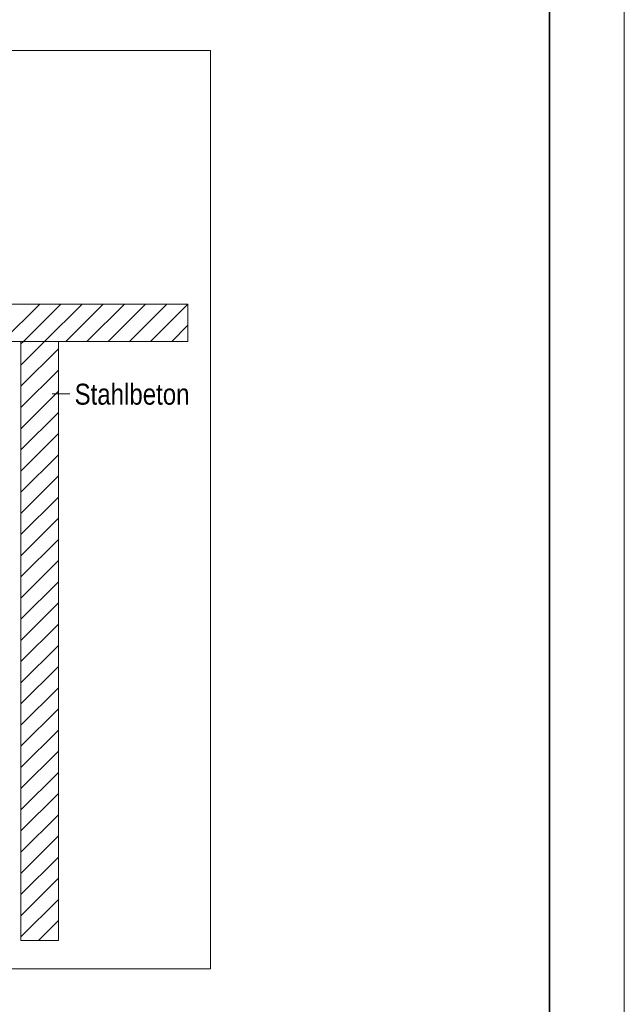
# Model space of a CAD drawing. Extents: x -620 to 300, y 62 to 1107.
# Tile 170 of 256: x 260 to 300, y 672 to 738. Entities that reach past the tile are written whole.
import ezdxf
from ezdxf.lldxf.tags import DXFTag

# ---------------------------------------------------------------- set-up
doc = ezdxf.new("R2010")
doc.units = 0
doc.layers.get('0').update_dxf_attribs({"lineweight": 35})
doc.layers.add('E_Detail_Beschriftung', color=7, linetype='Continuous', lineweight=13, true_color=0x009900)
doc.layers.add('E_Detail_Wandschraffur', color=7, linetype='Continuous', lineweight=5, true_color=0xc0c0c0)
doc.layers.add('E_Detail_Linie_Text_Bem', color=7, linetype='Continuous', lineweight=13)
doc.layers.add('iwb_Plankopf Rahmen', color=7, linetype='Continuous', lineweight=35)
doc.styles.get("Standard").update_dxf_attribs({"font": 'ARIALN.TTF'})
tags = doc.linetypes.add('fein_strichliert', pattern=[4, 1, -2, 1]).pattern_tags.tags
tags[8:9] = [DXFTag(74, 4), DXFTag(75, 0), DXFTag(340, '0'), DXFTag(46, 0.0), DXFTag(50, 0.0), DXFTag(44, 0.0), DXFTag(45, 0.0)]
tags[6:7] = [DXFTag(74, 4), DXFTag(75, 0), DXFTag(340, '0'), DXFTag(46, 0.0), DXFTag(50, 0.0), DXFTag(44, 0.0), DXFTag(45, 0.0)]
tags[4:5] = [DXFTag(74, 4), DXFTag(75, 0), DXFTag(340, '0'), DXFTag(46, 0.0), DXFTag(50, 0.0), DXFTag(44, 0.0), DXFTag(45, 0.0)]
tags = doc.linetypes.add('fein_strichliert-A06G9GDB8I', pattern=[4, 1, -2, 1]).pattern_tags.tags
tags[8:9] = [DXFTag(74, 4), DXFTag(75, 0), DXFTag(340, '0'), DXFTag(46, 0.0), DXFTag(50, 0.0), DXFTag(44, 0.0), DXFTag(45, 0.0)]
tags[6:7] = [DXFTag(74, 4), DXFTag(75, 0), DXFTag(340, '0'), DXFTag(46, 0.0), DXFTag(50, 0.0), DXFTag(44, 0.0), DXFTag(45, 0.0)]
tags[4:5] = [DXFTag(74, 4), DXFTag(75, 0), DXFTag(340, '0'), DXFTag(46, 0.0), DXFTag(50, 0.0), DXFTag(44, 0.0), DXFTag(45, 0.0)]

# ---------------------------------------------------------------- blocks, each defined once
blk = doc.blocks.new('Referenz-A06G9GDF8I')
at = {"layer": 'E_Detail_Linie_Text_Bem', "linetype": 'fein_strichliert-A06G9GDB8I', "ltscale": 0.65}
for p, q in [((272.734, 735.805), (209.965, 735.805)), ((272.734, 674.488), (272.734, 735.805)), ((209.965, 674.488), (269.708, 674.488)), ((269.708, 674.488), (272.734, 674.488))]:
    blk.add_line(p, q, dxfattribs=at)
at = {"layer": 'E_Detail_Linie_Text_Bem', "linetype": 'Continuous', "ltscale": 0.13}
for p, q in [((211.255, 718.878), (271.233, 718.878)), ((271.233, 718.878), (271.233, 716.378)), ((271.233, 716.378), (223.255, 716.378)), ((260.082, 716.378), (262.582, 716.378)), ((260.082, 704.578), (260.082, 716.378)), ((262.582, 716.378), (262.582, 676.378)), ((260.082, 704.378), (260.082, 704.578)), ((260.082, 676.378), (260.082, 704.378)), ((262.582, 676.378), (260.082, 676.378))]:
    blk.add_line(p, q, dxfattribs=at)
at = {"layer": 'E_Detail_Linie_Text_Bem', "color": 0, "linetype": 'Continuous', "ltscale": 0.13}
blk.add_line((263.351, 712.89), (262.16, 712.89), dxfattribs=at)
at = {"layer": 'E_Detail_Wandschraffur', "linetype": 'ByBlock', "ltscale": 0.13}
for p, q in [((258.835, 716.378), (261.335, 718.878)), ((261.663, 716.378), (264.163, 718.878)), ((264.492, 716.378), (266.992, 718.878)), ((267.32, 716.378), (269.82, 718.878)), ((270.148, 716.378), (271.233, 717.462)), ((260.082, 714.796), (261.663, 716.378)), ((260.082, 711.968), (262.582, 714.468)), ((260.082, 709.139), (262.582, 711.639)), ((260.082, 706.311), (262.582, 708.811)), ((260.082, 703.483), (262.582, 705.983)), ((260.082, 700.654), (262.582, 703.154)), ((260.082, 697.826), (262.582, 700.326)), ((260.082, 694.997), (262.582, 697.497)), ((260.082, 692.169), (262.582, 694.669)), ((260.082, 689.34), (262.582, 691.84)), ((260.082, 686.512), (262.582, 689.012)), ((260.082, 683.684), (262.582, 686.184)), ((260.082, 680.855), (262.582, 683.355)), ((260.082, 678.027), (262.582, 680.527)), ((261.261, 676.378), (262.582, 677.698))]:
    blk.add_line(p, q, dxfattribs=at)
at = {"layer": 'E_Detail_Wandschraffur', "linetype": 'fein_strichliert', "ltscale": 0.13}
for p, q in [((260.249, 716.378), (262.749, 718.878)), ((263.077, 716.378), (265.577, 718.878)), ((265.906, 716.378), (268.406, 718.878)), ((268.734, 716.378), (271.233, 718.876)), ((260.082, 716.211), (260.249, 716.378)), ((260.082, 713.382), (262.582, 715.882)), ((260.082, 710.554), (262.582, 713.054)), ((260.082, 707.725), (262.582, 710.225)), ((260.082, 704.897), (262.582, 707.397)), ((260.082, 702.068), (262.582, 704.568)), ((260.082, 699.24), (262.582, 701.74)), ((260.082, 696.412), (262.582, 698.912)), ((260.082, 693.583), (262.582, 696.083)), ((260.082, 690.755), (262.582, 693.255)), ((260.082, 687.926), (262.582, 690.426)), ((260.082, 685.098), (262.582, 687.598)), ((260.082, 682.269), (262.582, 684.769)), ((260.082, 679.441), (262.582, 681.941)), ((260.082, 676.613), (262.582, 679.113))]:
    blk.add_line(p, q, dxfattribs=at)
at = {"layer": 'E_Detail_Beschriftung', "linetype": 'Continuous', "ltscale": 0.13, "insert": (263.666, 713.557), "char_height": 1.4, "attachment_point": 1}
blk.add_mtext('{\\fArial Narrow;Stahlbeton}', dxfattribs=at)

msp = doc.modelspace()

# ---------------------------------------------------------------- linework, layer by layer
at = {"layer": 'iwb_Plankopf Rahmen', "color": 8, "lineweight": 13, "ltscale": 0.13, "true_color": 0x808080}
msp.add_lwpolyline([(300.353, 62.433), (-619.647, 62.433), (-619.647, 1107.433), (300.353, 1107.433), (300.353, 62.433)], close=True, dxfattribs=at)
at = {"layer": 'iwb_Plankopf Rahmen', "ltscale": 0.35}
msp.add_lwpolyline([(-599.647, 67.433), (-599.647, 1102.433), (295.353, 1102.433), (295.353, 67.433), (-599.647, 67.433)], close=True, dxfattribs=at)

# ---------------------------------------------------------------- block references
at = {"color": 8, "lineweight": 25, "ltscale": 0.25, "true_color": 0x808080}
msp.add_blockref('Referenz-A06G9GDF8I', (0, 0), dxfattribs=at)

doc.saveas('drawing.dxf')
